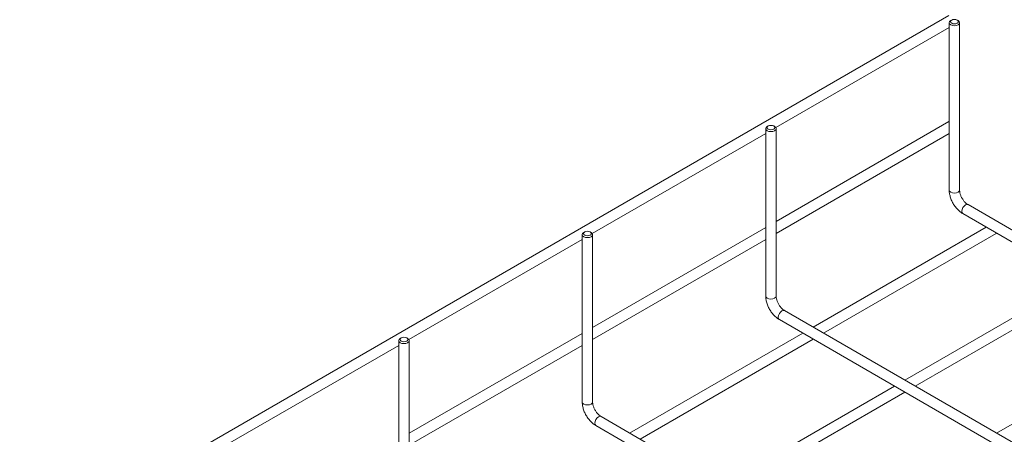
# Model space of a CAD drawing. Header units: millimetres. Extents: x 328 to 1395, y -1100 to 619.
# Tile 4 of 15: x 398 to 778, y -706 to -546. Entities that reach past the tile are written whole.
import ezdxf

# ---------------------------------------------------------------- set-up
doc = ezdxf.new("R2010")
doc.units = ezdxf.units.MM

msp = doc.modelspace()

# ---------------------------------------------------------------- linework, layer by layer
at = {"color": 7, "linetype": 'Continuous', "lineweight": 15}
for p, q in [((756.26, -544.86), (398.19, -751.58)), ((689.56, -587.99), (756.4, -549.4)), ((756.4, -547.57), (756.4, -612.05)), ((757.34, -546.55), (756.98, -546.76)), ((759.81, -546.76), (759.46, -546.55)), ((760.4, -612.05), (760.4, -547.57)), ((686.62, -587.37), (686.27, -587.58)), ((689.1, -587.58), (688.75, -587.37)), ((756.26, -585.69), (689.69, -624.12)), ((756.4, -585.63), (756.26, -585.69)), ((618.85, -628.81), (685.69, -590.22)), ((685.69, -588.39), (685.69, -652.87)), ((689.69, -652.87), (689.69, -588.39)), ((689.69, -628.74), (756.4, -590.23)), ((906.19, -699.97), (763.64, -617.67)), ((761.64, -621.13), (902.19, -702.27)), ((614.97, -629.21), (614.97, -693.69)), ((615.91, -628.19), (615.56, -628.4)), ((618.39, -628.4), (618.04, -628.19)), ((685.69, -626.43), (618.97, -664.94)), ((618.97, -693.69), (618.97, -629.21)), ((770.66, -626.34), (703.95, -664.85)), ((707.95, -667.16), (774.52, -628.73)), ((548.14, -669.63), (614.97, -631.04)), ((618.97, -669.56), (685.69, -631.05)), ((806.01, -646.75), (739.3, -685.26)), ((743.3, -687.57), (809.88, -649.14)), ((835.48, -740.79), (692.93, -658.49)), ((690.93, -661.95), (831.48, -743.09)), ((614.97, -667.25), (548.26, -705.76)), ((699.95, -667.16), (633.24, -705.67)), ((841.37, -667.16), (774.66, -705.67)), ((544.26, -670.03), (544.26, -734.51)), ((545.2, -669.01), (544.85, -669.22)), ((547.68, -669.22), (547.32, -669.01)), ((548.26, -734.51), (548.26, -670.03)), ((637.24, -707.98), (703.95, -669.47)), ((477.43, -710.45), (544.26, -671.87)), ((548.26, -710.38), (614.97, -671.87)), ((735.3, -687.57), (668.59, -726.08)), ((672.59, -728.39), (739.3, -689.88)), ((764.77, -781.61), (622.22, -699.31)), ((620.22, -702.77), (760.77, -783.92))]:
    msp.add_line(p, q, dxfattribs=at)
at = {"color": 7, "linetype": 'Continuous', "lineweight": 15, "flags": 128}
for points in [[(759.46, -547.78), (759.78, -547.5), (759.9, -547.16), (759.78, -546.83), (759.46, -546.55), (758.97, -546.36), (758.4, -546.3), (757.82, -546.36), (757.34, -546.55), (757.01, -546.83), (756.9, -547.16), (757.01, -547.5), (757.34, -547.78), (757.82, -547.96), (758.4, -548.03), (758.97, -547.96), (759.46, -547.78)], [(759.81, -546.76), (760.24, -547.13), (760.4, -547.57), (760.24, -548.01), (759.81, -548.39), (759.16, -548.64), (758.4, -548.73), (757.63, -548.64), (756.98, -548.39), (756.55, -548.01), (756.4, -547.57), (756.55, -547.13), (756.98, -546.76)], [(689.1, -587.58), (689.53, -587.95), (689.69, -588.39), (689.53, -588.83), (689.1, -589.21), (688.45, -589.46), (687.69, -589.55), (686.92, -589.46), (686.27, -589.21), (685.84, -588.83), (685.69, -588.39), (685.84, -587.95), (686.27, -587.58)], [(688.75, -588.6), (689.07, -588.32), (689.19, -587.98), (689.07, -587.65), (688.75, -587.37), (688.26, -587.18), (687.69, -587.12), (687.11, -587.18), (686.62, -587.37), (686.3, -587.65), (686.19, -587.98), (686.3, -588.32), (686.62, -588.6), (687.11, -588.78), (687.69, -588.85), (688.26, -588.78), (688.75, -588.6)], [(618.39, -628.4), (618.82, -628.77), (618.97, -629.21), (618.82, -629.66), (618.39, -630.03), (617.74, -630.28), (616.97, -630.37), (616.21, -630.28), (615.56, -630.03), (615.13, -629.66), (614.97, -629.21), (615.13, -628.77), (615.56, -628.4)], [(618.04, -629.42), (618.36, -629.14), (618.47, -628.81), (618.36, -628.47), (618.04, -628.19), (617.55, -628.01), (616.97, -627.94), (616.4, -628.01), (615.91, -628.19), (615.59, -628.47), (615.47, -628.81), (615.59, -629.14), (615.91, -629.42), (616.4, -629.61), (616.97, -629.67), (617.55, -629.61), (618.04, -629.42)], [(774.52, -628.73), (774.52, -628.73), (774.64, -628.64)], [(547.68, -669.22), (548.11, -669.59), (548.26, -670.03), (548.11, -670.48), (547.68, -670.85), (547.03, -671.1), (546.26, -671.19), (545.5, -671.1), (544.85, -670.85), (544.42, -670.48), (544.26, -670.03), (544.42, -669.59), (544.85, -669.22)], [(547.32, -670.24), (547.65, -669.96), (547.76, -669.63), (547.65, -669.29), (547.32, -669.01), (546.84, -668.83), (546.26, -668.76), (545.69, -668.83), (545.2, -669.01), (544.88, -669.29), (544.76, -669.63), (544.88, -669.96), (545.2, -670.24), (545.69, -670.43), (546.26, -670.49), (546.84, -670.43), (547.32, -670.24)]]:
    msp.add_lwpolyline(points, dxfattribs=at)
at = {"color": 8, "linetype": 'Continuous', "lineweight": 15, "flags": 128}
for points in [[(760.4, -612.05), (760.24, -612.49), (759.81, -612.87), (759.16, -613.12), (758.4, -613.21), (757.63, -613.12), (756.98, -612.87), (756.55, -612.49), (756.4, -612.05)], [(763.64, -617.67), (763.18, -617.58), (762.64, -617.77), (762.1, -618.21), (761.64, -618.82), (761.33, -619.53), (761.22, -620.22), (761.33, -620.78), (761.64, -621.13), (761.64, -621.13)], [(689.69, -652.87), (689.53, -653.32), (689.1, -653.69), (688.45, -653.94), (687.69, -654.03), (686.92, -653.94), (686.27, -653.69), (685.84, -653.32), (685.69, -652.87)], [(692.93, -658.49), (692.47, -658.4), (691.93, -658.59), (691.39, -659.03), (690.93, -659.64), (690.62, -660.35), (690.51, -661.04), (690.62, -661.6), (690.93, -661.95), (690.93, -661.95)], [(618.97, -693.69), (618.82, -694.14), (618.39, -694.51), (617.74, -694.76), (616.97, -694.85), (616.21, -694.76), (615.56, -694.51), (615.13, -694.14), (614.97, -693.69)], [(622.22, -699.31), (621.76, -699.22), (621.22, -699.41), (620.68, -699.85), (620.22, -700.46), (619.91, -701.17), (619.8, -701.86), (619.91, -702.42), (620.22, -702.77), (620.22, -702.77)]]:
    msp.add_lwpolyline(points, dxfattribs=at)
at = {"color": 7, "linetype": 'Continuous', "lineweight": 15}
for points, knots in [([(756.4, -612.05), (756.4, -612.32), (756.43, -613.06), (756.67, -614.32), (757.16, -615.8), (757.87, -617.24), (758.75, -618.57), (759.79, -619.75), (760.77, -620.6), (761.41, -620.99), (761.64, -621.13)], [0, 0, 0, 0, 0.078191, 0.21875, 0.35881, 0.498375, 0.638011, 0.77854, 0.920922, 1, 1, 1, 1]), ([(763.64, -617.67), (763.53, -617.6), (763.2, -617.4), (762.59, -616.88), (761.89, -616.07), (761.27, -615.12), (760.79, -614.09), (760.5, -613.1), (760.4, -612.43), (760.4, -612.12), (760.4, -612.05)], [0, 0, 0, 0, 0.0751956, 0.2198079, 0.3680453, 0.5192869, 0.6716215, 0.82259, 0.9601055, 1, 1, 1, 1]), ([(685.69, -652.87), (685.69, -653.14), (685.72, -653.88), (685.95, -655.14), (686.45, -656.62), (687.16, -658.06), (688.04, -659.39), (689.08, -660.57), (690.06, -661.42), (690.7, -661.81), (690.93, -661.95)], [0, 0, 0, 0, 0.078191, 0.21875, 0.35881, 0.498375, 0.638011, 0.77854, 0.920922, 1, 1, 1, 1]), ([(692.93, -658.49), (692.81, -658.42), (692.48, -658.22), (691.88, -657.7), (691.18, -656.9), (690.56, -655.94), (690.08, -654.91), (689.78, -653.92), (689.69, -653.25), (689.69, -652.94), (689.69, -652.87)], [0, 0, 0, 0, 0.075196, 0.219808, 0.368046, 0.519288, 0.671622, 0.822591, 0.960106, 1, 1, 1, 1]), ([(614.97, -693.69), (614.98, -693.96), (615.01, -694.7), (615.24, -695.96), (615.74, -697.44), (616.45, -698.88), (617.33, -700.21), (618.37, -701.39), (619.35, -702.24), (619.99, -702.63), (620.22, -702.77)], [0, 0, 0, 0, 0.078191, 0.21875, 0.35881, 0.498375, 0.638011, 0.77854, 0.920922, 1, 1, 1, 1]), ([(622.22, -699.31), (622.1, -699.24), (621.77, -699.04), (621.17, -698.52), (620.47, -697.72), (619.85, -696.76), (619.37, -695.73), (619.07, -694.74), (618.98, -694.07), (618.98, -693.76), (618.97, -693.69)], [0, 0, 0, 0, 0.075196, 0.219808, 0.368046, 0.519287, 0.671622, 0.82259, 0.960106, 1, 1, 1, 1])]:
    msp.add_open_spline(points, degree=3, knots=knots, dxfattribs=at)

doc.saveas('drawing.dxf')
